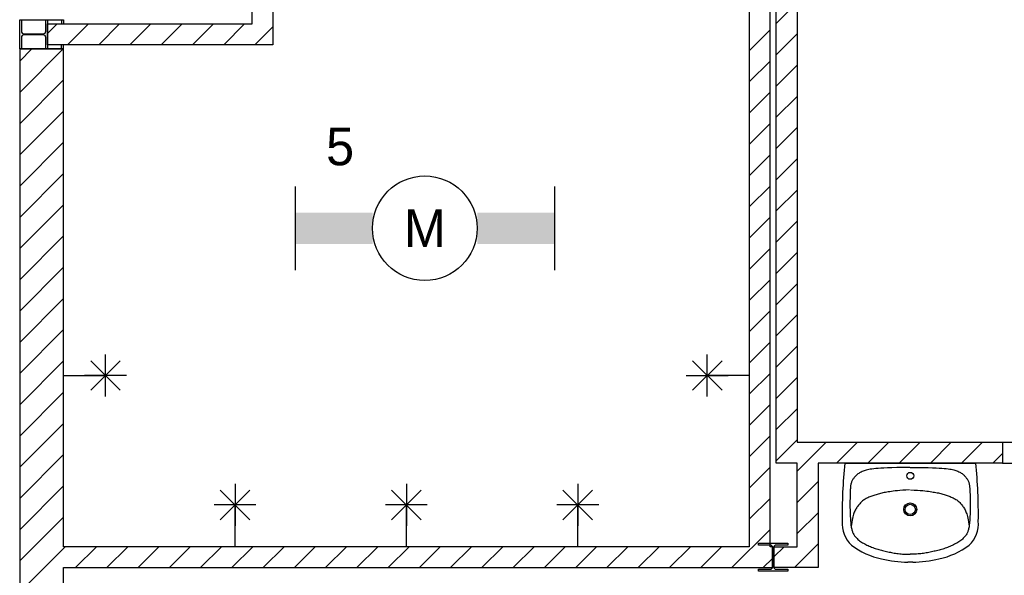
# Model space of a CAD drawing. Header units: millimetres. Extents: x -14827 to 65869, y -40284 to 56382.
# Tile 41 of 53: x 35723 to 40427, y 43773 to 46430. Entities that reach past the tile are written whole.
import ezdxf
from ezdxf.enums import TextEntityAlignment as Align

# ---------------------------------------------------------------- set-up
doc = ezdxf.new("R2010")
doc.units = ezdxf.units.MM
doc.header["$LTSCALE"] = 100
doc.layers.add('EL6311--', color=130, linetype='Continuous')
doc.layers.add('xref', color=9, linetype='Continuous')
doc.styles.add('BURO-018', font='BUROFONT', dxfattribs={"height": 180})

# ---------------------------------------------------------------- blocks, each defined once
blk = doc.blocks.new('1115B61240')
at = {"color": 0}
for p, q in [((-6.2, 2), (-6.2, -2)), ((6.2, 2), (6.2, -2))]:
    blk.add_line(p, q, dxfattribs=at)
at = {"color": 0, "linetype": 'Continuous'}
blk.add_circle((0, 0), 2.5, dxfattribs=at)
at = {"color": 0}
for points in [[(-2.5, 0.75), (-6.2, 0.75), (-2.5, -0.75), (-6.2, -0.75)], [(2.5, 0.75), (6.2, 0.75), (2.5, -0.75), (6.2, -0.75)]]:
    blk.add_solid(points, dxfattribs=at)
at = {"color": 0, "linetype": 'Continuous', "style": 'BURO-018'}
for tag, p in [('E_GKAST', (0, 8)), ('E_GROEP', (0, 5)), ('E_SGROEP', (4.5, 5)), ('E_ARMCODE', (0, 0)), ('E_SLET', (4.5, -3))]:
    blk.add_attdef(tag, text='', height=1.8, dxfattribs=at).set_placement(p, align=Align.MIDDLE)

msp = doc.modelspace()

# ---------------------------------------------------------------- linework, layer by layer
at = {"layer": 'xref'}
for p, q in [((36832.6, 46410), (36832.6, 47510)), ((36932.6, 47510), (36932.6, 46310)), ((39337.6, 44310), (39337.6, 47510)), ((39437.6, 47510), (39437.6, 44410)), ((39307.6, 43910), (39307.6, 47110)), ((39207.6, 47010), (39207.6, 43910)), ((39337.6, 46411.4), (39437.6, 46511.4)), ((35722.6, 46430), (35932.6, 46430)), ((35722.6, 46290), (35722.6, 46430)), ((35722.6, 46430), (35731.1, 46430)), ((35731.1, 46430), (35731.1, 46374.8)), ((35847.1, 46374.8), (35847.1, 46430)), ((35847.1, 46430), (35855.6, 46430)), ((35855.6, 46430), (35855.6, 46290)), ((35855.6, 46410), (36832.6, 46410)), ((35855.6, 46310), (35855.6, 46410)), ((35855.6, 46364.3), (35901.4, 46410)), ((35922.6, 46430), (35922.6, 46410)), ((35932.6, 46430), (35932.6, 46410)), ((35950.7, 46310), (36050.7, 46410)), ((36100.1, 46310), (36200.1, 46410)), ((36249.4, 46310), (36349.4, 46410)), ((36398.8, 46310), (36498.8, 46410)), ((36548.1, 46310), (36648.1, 46410)), ((36697.4, 46310), (36797.4, 46410)), ((36846.8, 46310), (36932.6, 46395.9)), ((35731.1, 46345.3), (35731.1, 46290)), ((35743.1, 46362.8), (35835.1, 46362.8)), ((35835.1, 46357.3), (35743.1, 46357.3)), ((35847.1, 46290), (35847.1, 46345.3)), ((39207.6, 46281.4), (39307.6, 46381.4)), ((39337.6, 46262.1), (39437.6, 46362.1)), ((36932.6, 46310), (35855.6, 46310)), ((35922.6, 46290), (35922.6, 46310)), ((35932.6, 46290), (35932.6, 46310)), ((35722.6, 46290), (35722.6, 42801)), ((35932.6, 46290), (35722.6, 46290)), ((35722.6, 46231.3), (35781.4, 46290)), ((35722.6, 46081.9), (35930.7, 46290)), ((35722.6, 46290), (35932.6, 46290)), ((35731.1, 46290), (35722.6, 46290)), ((35855.6, 46290), (35847.1, 46290)), ((35932.6, 43910), (35932.6, 46290)), ((39207.6, 46132.1), (39307.6, 46232.1)), ((39337.6, 46112.7), (39437.6, 46212.7)), ((35722.6, 45932.6), (35932.6, 46142.6)), ((39207.6, 45982.7), (39307.6, 46082.7)), ((39337.6, 45963.4), (39437.6, 46063.4)), ((35722.6, 45783.2), (35932.6, 45993.2)), ((39207.6, 45833.4), (39307.6, 45933.4)), ((39337.6, 45814.1), (39437.6, 45914.1)), ((35722.6, 45633.9), (35932.6, 45843.9)), ((39207.6, 45684.1), (39307.6, 45784.1)), ((39337.6, 45664.7), (39437.6, 45764.7)), ((35722.6, 45484.6), (35932.6, 45694.6)), ((39207.6, 45534.7), (39307.6, 45634.7)), ((39337.6, 45515.4), (39437.6, 45615.4)), ((35722.6, 45335.2), (35932.6, 45545.2)), ((39207.6, 45385.4), (39307.6, 45485.4)), ((39337.6, 45366), (39437.6, 45466)), ((35722.6, 45185.9), (35932.6, 45395.9)), ((39207.6, 45236), (39307.6, 45336)), ((39337.6, 45216.7), (39437.6, 45316.7)), ((35722.6, 45036.5), (35932.6, 45246.5)), ((39207.6, 45086.7), (39307.6, 45186.7)), ((39337.6, 45067.3), (39437.6, 45167.3)), ((35722.6, 44887.2), (35932.6, 45097.2)), ((39207.6, 44937.3), (39307.6, 45037.3)), ((39337.6, 44918), (39437.6, 45018)), ((35722.6, 44737.9), (35932.6, 44947.9)), ((39207.6, 44788), (39307.6, 44888)), ((39337.6, 44768.7), (39437.6, 44868.7)), ((35722.6, 44588.5), (35932.6, 44798.5)), ((36203.3, 44799.5), (36061.9, 44658.1)), ((36203.3, 44658.1), (36061.9, 44799.5)), ((36132.6, 44628.8), (36132.6, 44828.8)), ((38936.9, 44658.1), (39078.3, 44799.5)), ((38936.9, 44799.5), (39078.3, 44658.1)), ((39007.6, 44628.8), (39007.6, 44828.8)), ((39207.6, 44638.7), (39307.6, 44738.7)), ((35932.6, 44728.8), (36132.6, 44728.8)), ((36232.6, 44728.8), (36032.6, 44728.8)), ((38907.6, 44728.8), (39107.6, 44728.8)), ((39207.6, 44728.8), (39007.6, 44728.8)), ((39337.6, 44619.3), (39437.6, 44719.3)), ((35722.6, 44439.2), (35932.6, 44649.2)), ((39207.6, 44489.3), (39307.6, 44589.3)), ((39337.6, 44470), (39437.6, 44570)), ((35722.6, 44289.8), (35932.6, 44499.8)), ((39207.6, 44340), (39307.6, 44440)), ((39337.6, 44320.6), (39437.6, 44420.6)), ((39437.6, 44410), (40417.6, 44410)), ((39437.6, 44271.3), (39576.4, 44410)), ((39625.7, 44310), (39725.7, 44410)), ((39775, 44310), (39875, 44410)), ((39924.4, 44310), (40024.4, 44410)), ((40073.7, 44310), (40173.7, 44410)), ((40223.1, 44310), (40323.1, 44410)), ((40417.6, 44410), (40417.6, 44310)), ((40417.6, 44410), (41712.6, 44410)), ((35722.6, 44140.5), (35932.6, 44350.5)), ((40372.4, 44310), (40417.6, 44355.3)), ((39207.6, 44190.6), (39307.6, 44290.6)), ((39437.6, 44310), (39337.6, 44310)), ((39437.6, 43910), (39437.6, 44310)), ((40417.6, 44310), (39537.6, 44310)), ((39537.6, 44310), (39537.6, 43810)), ((39664.7, 44310), (40290.5, 44310)), ((39747.5, 44269.2), (39743.1, 44267.2)), ((39752.1, 44271.2), (39747.5, 44269.2)), ((39756.9, 44273), (39752.1, 44271.2)), ((39761.9, 44274.6), (39756.9, 44273)), ((39767.3, 44276.2), (39761.9, 44274.6)), ((39773.1, 44277.6), (39767.3, 44276.2)), ((39779.4, 44279), (39773.1, 44277.6)), ((39786.5, 44280.2), (39779.4, 44279)), ((39794.3, 44281.4), (39786.5, 44280.2)), ((39803, 44282.5), (39794.3, 44281.4)), ((39812.8, 44283.6), (39803, 44282.5)), ((39823.9, 44284.5), (39812.8, 44283.6)), ((39836.6, 44285.5), (39823.9, 44284.5)), ((39851.4, 44286.4), (39836.6, 44285.5)), ((39868.9, 44287.2), (39851.4, 44286.4)), ((39889.5, 44287.9), (39868.9, 44287.2)), ((39913.7, 44288.5), (39889.5, 44287.9)), ((39942.1, 44288.9), (39913.7, 44288.5)), ((39975, 44289.3), (39942.1, 44288.9)), ((39977.4, 44289.3), (40010.4, 44289.2)), ((40010.4, 44289.2), (40038.8, 44288.8)), ((40038.8, 44288.8), (40063, 44288.4)), ((40063, 44288.4), (40083.6, 44287.8)), ((40083.6, 44287.8), (40101.1, 44287.1)), ((40101.1, 44287.1), (40115.9, 44286.4)), ((40115.9, 44286.4), (40128.6, 44285.5)), ((40128.6, 44285.5), (40139.7, 44284.6)), ((40139.7, 44284.6), (40149.5, 44283.6)), ((40149.5, 44283.6), (40158.2, 44282.5)), ((40158.2, 44282.5), (40166.1, 44281.4)), ((40166.1, 44281.4), (40173.1, 44280.2)), ((40173.1, 44280.2), (40179.5, 44278.9)), ((40179.5, 44278.9), (40185.3, 44277.5)), ((40185.3, 44277.5), (40190.6, 44276)), ((40190.6, 44276), (40195.7, 44274.3)), ((40195.7, 44274.3), (40200.5, 44272.5)), ((40200.5, 44272.5), (40205.1, 44270.6)), ((40205.1, 44270.6), (40209.5, 44268.6)), ((40209.5, 44268.6), (40213.7, 44266.5)), ((40417.6, 44310), (41712.6, 44310)), ((39437.6, 44122), (39537.6, 44222)), ((39698.9, 44223.2), (39697.5, 44220.1)), ((39700.4, 44226.3), (39698.9, 44223.2)), ((39702.1, 44229.3), (39700.4, 44226.3)), ((39703.9, 44232.3), (39702.1, 44229.3)), ((39705.8, 44235.3), (39703.9, 44232.3)), ((39707.9, 44238.3), (39705.8, 44235.3)), ((39710.2, 44241.2), (39707.9, 44238.3)), ((39712.6, 44244.1), (39710.2, 44241.2)), ((39715.2, 44247), (39712.6, 44244.1)), ((39718, 44249.8), (39715.2, 44247)), ((39721, 44252.6), (39718, 44249.8)), ((39724.1, 44255.3), (39721, 44252.6)), ((39727.5, 44257.8), (39724.1, 44255.3)), ((39731.1, 44260.3), (39727.5, 44257.8)), ((39734.9, 44262.7), (39731.1, 44260.3)), ((39738.9, 44265), (39734.9, 44262.7)), ((39743.1, 44267.2), (39738.9, 44265)), ((40213.7, 44266.5), (40217.7, 44264.2)), ((40217.7, 44264.2), (40221.5, 44261.8)), ((40221.5, 44261.8), (40225.1, 44259.4)), ((40225.1, 44259.4), (40228.5, 44256.8)), ((40228.5, 44256.8), (40231.7, 44254.2)), ((40231.7, 44254.2), (40234.7, 44251.4)), ((40234.7, 44251.4), (40237.5, 44248.6)), ((40237.5, 44248.6), (40240.1, 44245.8)), ((40240.1, 44245.8), (40242.6, 44242.9)), ((40242.6, 44242.9), (40244.9, 44239.9)), ((40244.9, 44239.9), (40247, 44237)), ((40247, 44237), (40249, 44234)), ((40249, 44234), (40250.8, 44231)), ((40250.8, 44231), (40252.5, 44228)), ((40252.5, 44228), (40254, 44224.9)), ((40254, 44224.9), (40255.4, 44221.8)), ((40255.4, 44221.8), (40256.7, 44218.6)), ((35722.6, 43991.1), (35932.6, 44201.1)), ((36822.1, 44180.7), (36680.7, 44039.3)), ((36680.7, 44180.7), (36822.1, 44039.3)), ((36751.4, 44210), (36751.4, 44010)), ((37640.8, 44180.7), (37499.4, 44039.3)), ((37499.4, 44180.7), (37640.8, 44039.3)), ((37570.1, 44210), (37570.1, 44010)), ((38459.6, 44180.7), (38318.2, 44039.3)), ((38318.2, 44180.7), (38459.6, 44039.3)), ((38388.9, 44210), (38388.9, 44010)), ((39690.7, 44178.8), (39690.5, 44173.1)), ((39691, 44184.2), (39690.7, 44178.8)), ((39691.3, 44189.2), (39691, 44184.2)), ((39691.6, 44193.9), (39691.3, 44189.2)), ((39692.1, 44198.2), (39691.6, 44193.9)), ((39692.6, 44202.4), (39692.1, 44198.2)), ((39693.3, 44206.3), (39692.6, 44202.4)), ((39694.1, 44209.9), (39693.3, 44206.3)), ((39695.1, 44213.5), (39694.1, 44209.9)), ((39696.2, 44216.8), (39695.1, 44213.5)), ((39697.5, 44220.1), (39696.2, 44216.8)), ((39887.9, 44174.4), (39880.1, 44173.3)), ((39896.4, 44175.5), (39887.9, 44174.4)), ((39905.7, 44176.6), (39896.4, 44175.5)), ((39916.2, 44177.7), (39905.7, 44176.6)), ((39928.1, 44178.7), (39916.2, 44177.7)), ((39941.6, 44179.7), (39928.1, 44178.7)), ((39956.9, 44180.7), (39941.6, 44179.7)), ((39974.3, 44181.6), (39956.9, 44180.7)), ((39978.9, 44181.6), (39996.3, 44180.8)), ((39996.3, 44180.8), (40011.6, 44179.9)), ((40011.6, 44179.9), (40025.1, 44179)), ((40025.1, 44179), (40036.9, 44178.1)), ((40036.9, 44178.1), (40047.4, 44177.1)), ((40047.4, 44177.1), (40056.8, 44176)), ((40056.8, 44176), (40065.3, 44175)), ((40065.3, 44175), (40073.1, 44173.9)), ((40073.1, 44173.9), (40080.4, 44172.8)), ((40256.7, 44218.6), (40257.8, 44215.2)), ((40257.8, 44215.2), (40258.8, 44211.7)), ((40258.8, 44211.7), (40259.7, 44208)), ((40259.7, 44208), (40260.4, 44204.1)), ((40260.4, 44204.1), (40261, 44200)), ((40261, 44200), (40261.4, 44195.6)), ((40261.4, 44195.6), (40261.8, 44191)), ((40261.8, 44191), (40262.2, 44186)), ((40262.2, 44186), (40262.4, 44180.6)), ((40262.4, 44180.6), (40262.7, 44174.9)), ((40262.7, 44174.9), (40262.9, 44168.7)), ((39207.6, 44041.3), (39307.6, 44141.3)), ((39689.6, 44130.4), (39689.5, 44122.2)), ((39689.7, 44138.3), (39689.6, 44130.4)), ((39689.8, 44146), (39689.7, 44138.3)), ((39690, 44153.4), (39689.8, 44146)), ((39690.2, 44160.4), (39690, 44153.4)), ((39690.3, 44167), (39690.2, 44160.4)), ((39690.5, 44173.1), (39690.3, 44167)), ((39750.2, 44129.1), (39746.4, 44126)), ((39754, 44132.1), (39750.2, 44129.1)), ((39758, 44134.9), (39754, 44132.1)), ((39762.2, 44137.5), (39758, 44134.9)), ((39766.5, 44139.9), (39762.2, 44137.5)), ((39770.8, 44142.2), (39766.5, 44139.9)), ((39775.3, 44144.3), (39770.8, 44142.2)), ((39779.9, 44146.4), (39775.3, 44144.3)), ((39784.5, 44148.4), (39779.9, 44146.4)), ((39789.3, 44150.3), (39784.5, 44148.4)), ((39794.1, 44152.1), (39789.3, 44150.3)), ((39799, 44153.9), (39794.1, 44152.1)), ((39803.9, 44155.6), (39799, 44153.9)), ((39809, 44157.3), (39803.9, 44155.6)), ((39814.1, 44158.9), (39809, 44157.3)), ((39819.3, 44160.5), (39814.1, 44158.9)), ((39824.6, 44162), (39819.3, 44160.5)), ((39829.9, 44163.5), (39824.6, 44162)), ((39835.4, 44164.8), (39829.9, 44163.5)), ((39841.1, 44166.2), (39835.4, 44164.8)), ((39846.9, 44167.4), (39841.1, 44166.2)), ((39852.9, 44168.6), (39846.9, 44167.4)), ((39859.2, 44169.8), (39852.9, 44168.6)), ((39865.8, 44171), (39859.2, 44169.8)), ((39872.8, 44172.2), (39865.8, 44171)), ((39880.1, 44173.3), (39872.8, 44172.2)), ((40080.4, 44172.8), (40087.4, 44171.7)), ((40087.4, 44171.7), (40094, 44170.6)), ((40094, 44170.6), (40100.3, 44169.4)), ((40100.3, 44169.4), (40106.3, 44168.2)), ((40106.3, 44168.2), (40112.2, 44167)), ((40112.2, 44167), (40117.8, 44165.7)), ((40117.8, 44165.7), (40123.3, 44164.4)), ((40123.3, 44164.4), (40128.7, 44163)), ((40128.7, 44163), (40134, 44161.5)), ((40134, 44161.5), (40139.2, 44159.9)), ((40139.2, 44159.9), (40144.3, 44158.4)), ((40144.3, 44158.4), (40149.4, 44156.7)), ((40149.4, 44156.7), (40154.3, 44155)), ((40154.3, 44155), (40159.2, 44153.2)), ((40159.2, 44153.2), (40164, 44151.4)), ((40164, 44151.4), (40168.8, 44149.5)), ((40168.8, 44149.5), (40173.5, 44147.6)), ((40173.5, 44147.6), (40178.1, 44145.6)), ((40178.1, 44145.6), (40182.6, 44143.4)), ((40182.6, 44143.4), (40186.9, 44141.2)), ((40186.9, 44141.2), (40191.2, 44138.8)), ((40191.2, 44138.8), (40195.4, 44136.2)), ((40195.4, 44136.2), (40199.4, 44133.5)), ((40199.4, 44133.5), (40203.3, 44130.5)), ((40203.3, 44130.5), (40207, 44127.4)), ((40207, 44127.4), (40210.6, 44124.2)), ((40262.9, 44168.7), (40263.1, 44162.1)), ((40263.1, 44162.1), (40263.3, 44155.2)), ((40263.3, 44155.2), (40263.5, 44147.8)), ((40263.5, 44147.8), (40263.7, 44140.1)), ((40263.7, 44140.1), (40263.9, 44132.2)), ((40263.9, 44132.2), (40264, 44123.9)), ((36851.4, 44110), (36651.4, 44110)), ((36751.4, 43910), (36751.4, 44110)), ((37670.1, 44110), (37470.1, 44110)), ((37570.1, 43910), (37570.1, 44110)), ((38488.9, 44110), (38288.9, 44110)), ((38388.9, 43910), (38388.9, 44110)), ((39689.5, 44122.2), (39689.5, 44113.8)), ((39689.5, 44113.8), (39689.5, 44105.2)), ((39689.5, 44105.2), (39689.6, 44096.5)), ((39689.6, 44096.5), (39689.8, 44087.8)), ((39689.8, 44087.8), (39690, 44079.1)), ((39712.4, 44080.3), (39710.3, 44075.5)), ((39714.6, 44084.8), (39712.4, 44080.3)), ((39716.8, 44089.1), (39714.6, 44084.8)), ((39719.2, 44093.1), (39716.8, 44089.1)), ((39721.7, 44097.1), (39719.2, 44093.1)), ((39724.3, 44100.9), (39721.7, 44097.1)), ((39727, 44104.7), (39724.3, 44100.9)), ((39729.9, 44108.4), (39727, 44104.7)), ((39732.9, 44112.1), (39729.9, 44108.4)), ((39736.1, 44115.8), (39732.9, 44112.1)), ((39739.4, 44119.3), (39736.1, 44115.8)), ((39742.9, 44122.7), (39739.4, 44119.3)), ((39746.4, 44126), (39742.9, 44122.7)), ((40210.6, 44124.2), (40214.1, 44120.8)), ((40214.1, 44120.8), (40217.4, 44117.2)), ((40217.4, 44117.2), (40220.6, 44113.6)), ((40220.6, 44113.6), (40223.7, 44110)), ((40223.7, 44110), (40226.6, 44106.2)), ((40226.6, 44106.2), (40229.3, 44102.5)), ((40229.3, 44102.5), (40232, 44098.7)), ((40232, 44098.7), (40234.5, 44094.7)), ((40234.5, 44094.7), (40236.9, 44090.7)), ((40236.9, 44090.7), (40239.2, 44086.4)), ((40239.2, 44086.4), (40241.4, 44081.9)), ((40241.4, 44081.9), (40243.5, 44077.2)), ((40263.8, 44080.9), (40263.6, 44072.3)), ((40264, 44089.6), (40263.8, 44080.9)), ((40264, 44123.9), (40264.1, 44115.5)), ((40264.1, 44107), (40264, 44098.3)), ((40264, 44098.3), (40264, 44089.6)), ((40264.1, 44115.5), (40264.1, 44107)), ((35722.6, 43841.8), (35932.6, 44051.8)), ((39437.6, 43972.6), (39537.6, 44072.6)), ((39690, 44079.1), (39690.2, 44070.6)), ((39690.2, 44070.6), (39690.5, 44062.2)), ((39690.5, 44062.2), (39690.9, 44054.1)), ((39690.9, 44054.1), (39691.4, 44046.3)), ((39691.4, 44046.3), (39691.8, 44038.9)), ((39691.8, 44038.9), (39692.4, 44031.9)), ((39699.5, 44036.9), (39698.1, 44027.4)), ((39701.1, 44045.2), (39699.5, 44036.9)), ((39702.8, 44052.6), (39701.1, 44045.2)), ((39704.6, 44059.2), (39702.8, 44052.6)), ((39706.4, 44065.1), (39704.6, 44059.2)), ((39708.3, 44070.5), (39706.4, 44065.1)), ((39710.3, 44075.5), (39708.3, 44070.5)), ((40243.5, 44077.2), (40245.5, 44072.2)), ((40245.5, 44072.2), (40247.4, 44066.8)), ((40247.4, 44066.8), (40249.3, 44060.9)), ((40249.3, 44060.9), (40251.1, 44054.3)), ((40251.1, 44054.3), (40252.9, 44046.9)), ((40252.9, 44046.9), (40254.5, 44038.6)), ((40254.5, 44038.6), (40256, 44029.2)), ((40261.7, 44033.7), (40261.1, 44027.2)), ((40262.2, 44040.6), (40261.7, 44033.7)), ((40262.6, 44048), (40262.2, 44040.6)), ((40263, 44055.8), (40262.6, 44048)), ((40263.3, 44064), (40263, 44055.8)), ((40263.6, 44072.3), (40263.3, 44064)), ((39125.7, 43810), (39307.6, 43992)), ((39692.4, 44031.9), (39693, 44025.5)), ((39693, 44025.5), (39693.6, 44019.4)), ((39693.6, 44019.4), (39694.4, 44013.8)), ((39694.4, 44013.8), (39695.1, 44008.5)), ((39695.1, 44008.5), (39696, 44003.5)), ((39696.7, 44016.7), (39695.5, 44006)), ((39696, 44003.5), (39696.9, 43998.9)), ((39698.1, 44027.4), (39696.7, 44016.7)), ((39696.9, 43998.9), (39697.8, 43994.6)), ((39697.8, 43994.6), (39698.8, 43990.5)), ((39698.8, 43990.5), (39699.9, 43986.6)), ((39699.9, 43986.6), (39701.1, 43982.9)), ((40254.4, 43988.3), (40253.3, 43984.6)), ((40255.5, 43992.2), (40254.4, 43988.3)), ((40256.5, 43996.3), (40255.5, 43992.2)), ((40256, 44029.2), (40257.5, 44018.4)), ((40257.4, 44000.6), (40256.5, 43996.3)), ((40258.3, 44005.3), (40257.4, 44000.6)), ((40257.5, 44018.4), (40258.7, 44007.8)), ((40259.1, 44010.2), (40258.3, 44005.3)), ((40259.8, 44015.5), (40259.1, 44010.2)), ((40260.5, 44021.2), (40259.8, 44015.5)), ((40261.1, 44027.2), (40260.5, 44021.2)), ((39701.1, 43982.9), (39702.4, 43979.4)), ((39702.4, 43979.4), (39703.9, 43975.9)), ((39703.9, 43975.9), (39705.5, 43972.5)), ((39705.5, 43972.5), (39707.4, 43969.2)), ((39707.4, 43969.2), (39709.5, 43965.8)), ((39709.5, 43965.8), (39711.8, 43962.4)), ((39711.8, 43962.4), (39714.4, 43959)), ((39714.4, 43959), (39717.2, 43955.6)), ((39717.2, 43955.6), (39720.3, 43952.1)), ((39720.3, 43952.1), (39723.7, 43948.7)), ((39723.7, 43948.7), (39727.3, 43945.3)), ((39727.3, 43945.3), (39731.2, 43941.9)), ((39731.2, 43941.9), (39735.4, 43938.7)), ((39735.4, 43938.7), (39739.8, 43935.5)), ((40219.3, 43940.2), (40214.8, 43936.9)), ((40223.4, 43943.5), (40219.3, 43940.2)), ((40227.3, 43946.8), (40223.4, 43943.5)), ((40230.9, 43950.3), (40227.3, 43946.8)), ((40234.3, 43953.7), (40230.9, 43950.3)), ((40237.3, 43957.2), (40234.3, 43953.7)), ((40240.1, 43960.6), (40237.3, 43957.2)), ((40242.7, 43964.1), (40240.1, 43960.6)), ((40245, 43967.5), (40242.7, 43964.1)), ((40247.1, 43970.9), (40245, 43967.5)), ((40248.9, 43974.2), (40247.1, 43970.9)), ((40250.5, 43977.6), (40248.9, 43974.2)), ((40252, 43981.1), (40250.5, 43977.6)), ((40253.3, 43984.6), (40252, 43981.1)), ((35722.6, 43692.5), (35940.2, 43910)), ((39207.6, 43910), (35932.6, 43910)), ((35989.5, 43810), (36089.5, 43910)), ((36138.9, 43810), (36238.9, 43910)), ((36288.2, 43810), (36388.2, 43910)), ((36437.6, 43810), (36537.6, 43910)), ((36586.9, 43810), (36686.9, 43910)), ((36736.2, 43810), (36836.2, 43910)), ((36885.6, 43810), (36985.6, 43910)), ((37034.9, 43810), (37134.9, 43910)), ((37184.3, 43810), (37284.3, 43910)), ((37333.6, 43810), (37433.6, 43910)), ((37482.9, 43810), (37582.9, 43910)), ((37632.3, 43810), (37732.3, 43910)), ((37781.6, 43810), (37881.6, 43910)), ((37931, 43810), (38031, 43910)), ((38080.3, 43810), (38180.3, 43910)), ((38229.6, 43810), (38329.6, 43910)), ((38379, 43810), (38479, 43910)), ((38528.3, 43810), (38628.3, 43910)), ((38677.7, 43810), (38777.7, 43910)), ((38827, 43810), (38927, 43910)), ((38976.4, 43810), (39076.4, 43910)), ((39252.6, 43918), (39252.6, 43926.5)), ((39252.6, 43926.5), (39392.6, 43926.5)), ((39307.9, 43918), (39252.6, 43918)), ((39319.2, 43910), (39307.6, 43910)), ((39319.2, 43810), (39319.2, 43910)), ((39319.9, 43814), (39319.9, 43906)), ((39325.4, 43906), (39325.4, 43814)), ((39326.1, 43810), (39326.1, 43910)), ((39326.1, 43910), (39437.6, 43910)), ((39326.1, 43861.1), (39375, 43910)), ((39392.6, 43918), (39337.4, 43918)), ((39392.6, 43926.5), (39392.6, 43918)), ((39424.4, 43810), (39537.6, 43923.3)), ((39739.8, 43935.5), (39744.5, 43932.4)), ((39744.5, 43932.4), (39749.5, 43929.3)), ((39749.5, 43929.3), (39754.6, 43926.4)), ((39754.6, 43926.4), (39759.9, 43923.5)), ((39759.9, 43923.5), (39765.3, 43920.7)), ((39765.3, 43920.7), (39770.8, 43918)), ((39770.8, 43918), (39776.3, 43915.4)), ((39776.3, 43915.4), (39781.9, 43912.9)), ((39781.9, 43912.9), (39787.5, 43910.5)), ((39787.5, 43910.5), (39793.2, 43908.1)), ((39793.2, 43908.1), (39798.9, 43905.8)), ((39798.9, 43905.8), (39804.6, 43903.7)), ((39804.6, 43903.7), (39810.4, 43901.6)), ((39810.4, 43901.6), (39816.2, 43899.7)), ((39816.2, 43899.7), (39822, 43897.9)), ((39822, 43897.9), (39827.9, 43896.1)), ((39827.9, 43896.1), (39833.8, 43894.5)), ((39833.8, 43894.5), (39839.7, 43893)), ((39839.7, 43893), (39845.7, 43891.5)), ((39845.7, 43891.5), (39851.7, 43890.1)), ((40109.3, 43892.3), (40103.3, 43890.9)), ((40115.2, 43893.8), (40109.3, 43892.3)), ((40121.1, 43895.4), (40115.2, 43893.8)), ((40127, 43897.1), (40121.1, 43895.4)), ((40132.9, 43898.8), (40127, 43897.1)), ((40138.7, 43900.7), (40132.9, 43898.8)), ((40144.5, 43902.7), (40138.7, 43900.7)), ((40150.2, 43904.8), (40144.5, 43902.7)), ((40155.9, 43906.9), (40150.2, 43904.8)), ((40161.6, 43909.2), (40155.9, 43906.9)), ((40167.3, 43911.6), (40161.6, 43909.2)), ((40172.9, 43914.1), (40167.3, 43911.6)), ((40178.5, 43916.7), (40172.9, 43914.1)), ((40184, 43919.3), (40178.5, 43916.7)), ((40189.5, 43922), (40184, 43919.3)), ((40194.9, 43924.9), (40189.5, 43922)), ((40200.1, 43927.8), (40194.9, 43924.9)), ((40205.2, 43930.7), (40200.1, 43927.8)), ((40210.1, 43933.8), (40205.2, 43930.7)), ((40214.8, 43936.9), (40210.1, 43933.8)), ((39275, 43810), (39319.2, 43854.2)), ((39851.7, 43890.1), (39857.7, 43888.8)), ((39857.7, 43888.8), (39863.8, 43887.4)), ((39863.8, 43887.4), (39870, 43886.1)), ((39870, 43886.1), (39876.2, 43884.8)), ((39876.2, 43884.8), (39882.4, 43883.5)), ((39882.4, 43883.5), (39888.7, 43882.3)), ((39888.7, 43882.3), (39895, 43881.1)), ((39895, 43881.1), (39901.4, 43879.9)), ((39901.4, 43879.9), (39907.8, 43878.9)), ((39907.8, 43878.9), (39914.2, 43877.9)), ((39914.2, 43877.9), (39920.6, 43877)), ((39920.6, 43877), (39927, 43876.3)), ((39927, 43876.3), (39933.5, 43875.7)), ((39933.5, 43875.7), (39940.2, 43875.2)), ((39940.2, 43875.2), (39947, 43874.9)), ((39947, 43874.9), (39954.1, 43874.7)), ((39954.1, 43874.7), (39961.5, 43874.7)), ((39961.5, 43874.7), (39969.2, 43874.8)), ((39969.2, 43874.8), (39977.4, 43875)), ((39985.8, 43874.8), (39977.6, 43875)), ((39993.6, 43874.8), (39985.8, 43874.8)), ((40001, 43874.9), (39993.6, 43874.8)), ((40008, 43875.1), (40001, 43874.9)), ((40014.9, 43875.5), (40008, 43875.1)), ((40021.5, 43876), (40014.9, 43875.5)), ((40028, 43876.6), (40021.5, 43876)), ((40034.4, 43877.4), (40028, 43876.6)), ((40040.9, 43878.3), (40034.4, 43877.4)), ((40047.2, 43879.3), (40040.9, 43878.3)), ((40053.6, 43880.4), (40047.2, 43879.3)), ((40060, 43881.6), (40053.6, 43880.4)), ((40066.3, 43882.8), (40060, 43881.6)), ((40072.5, 43884.1), (40066.3, 43882.8)), ((40078.8, 43885.5), (40072.5, 43884.1)), ((40085, 43886.8), (40078.8, 43885.5)), ((40091.1, 43888.2), (40085, 43886.8)), ((40097.2, 43889.5), (40091.1, 43888.2)), ((40103.3, 43890.9), (40097.2, 43889.5)), ((35932.6, 42801), (35932.6, 43810)), ((35932.6, 43810), (39319.2, 43810)), ((39252.6, 43793.5), (39252.6, 43802)), ((39252.6, 43802), (39307.9, 43802)), ((39537.6, 43810), (39326.1, 43810)), ((39337.4, 43802), (39392.6, 43802)), ((39392.6, 43802), (39392.6, 43793.5)), ((39989.1, 43836), (39966.2, 43836)), ((39392.6, 43793.5), (39252.6, 43793.5))]:
    msp.add_line(p, q, dxfattribs=at)
for centre, radius in [((39977.6, 44249), 16.6), ((39977.6, 44088.7), 31.1), ((39977.6, 44088.7), 24.3)]:
    msp.add_circle(centre, radius, dxfattribs=at)
for centre, radius, start, end in [((35743.1, 46374.8), 12, 180, 270), ((35743.1, 46345.3), 12, 90, 180), ((35835.1, 46374.8), 12, 270, 0), ((35835.1, 46345.3), 12, 0, 90), ((41958.5, 44071), 2306.2, 174.0507, 180.9706), ((37996.8, 44071), 2306.2, 359.0294, 5.9493), ((39800.2, 44022.3), 147.9, 176.284, 225.3667), ((40155.1, 44022.3), 147.9, 314.6333, 3.716), ((40302.6, 44031.9), 1.182765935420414e-11, 2.5317, 0.2017), ((39307.9, 43906), 12, 0, 90), ((39337.4, 43906), 12, 90, 180), ((39919, 44217.2), 373.7, 233.4244, 257.8715), ((40036.3, 44217.2), 373.7, 282.1285, 306.5756), ((39994.5, 44568.7), 733.2, 257.8715, 267.7873), ((39960.8, 44568.7), 733.2, 272.2127, 282.1285), ((39307.9, 43814), 12, 270, 0), ((39337.4, 43814), 12, 180, 270)]:
    msp.add_arc(centre, radius, start, end, dxfattribs=at)

# ---------------------------------------------------------------- block references
at = {"layer": 'EL6311--'}
ref = msp.add_blockref('1115B61240', (37658.4, 45432.6), dxfattribs=dict(at, xscale=100, yscale=100, zscale=100))
ref.add_attrib('E_ARMCODE', 'M', dxfattribs={"layer": '0', "color": 7, "linetype": 'Continuous', "height": 180, "style": 'BURO-018'}).set_placement((37658.4, 45432.6), align=Align.MIDDLE)
ref.add_attrib('E_GROEP', '5', dxfattribs={"layer": '0', "color": 7, "linetype": 'Continuous', "height": 180, "style": 'BURO-018'}).set_placement((37253.5, 45822.6), align=Align.MIDDLE)

doc.saveas('drawing.dxf')
